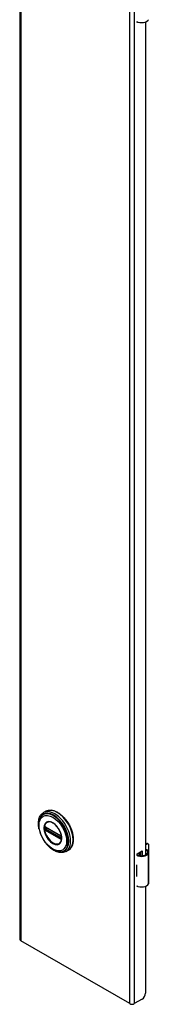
# Model space of a CAD drawing. Header units: inches. Extents: x 0 to 400, y -11 to 260.
# Tile 5 of 13: x 346.12 to 349.52, y 98 to 123.93. Entities that reach past the tile are written whole.
import ezdxf

# ---------------------------------------------------------------- set-up
doc = ezdxf.new("R2010")
doc.units = ezdxf.units.IN
doc.header["$LTSCALE"] = 24.014056
doc.header["$MEASUREMENT"] = 0
doc.layers.add('Visible Edges(ANSI)', color=7, linetype='Continuous', lineweight=25)
doc.layers.add('Visible Tangent Edges(ANSI)', color=7, linetype='Continuous', lineweight=25)

msp = doc.modelspace()

# ---------------------------------------------------------------- linework, layer by layer
at = {"layer": 'Visible Edges(ANSI)'}
for p, q in [((346.121, 197.687), (346.121, 99.707)), ((349.203, 123.858), (349.203, 123.872)), ((349.218, 123.867), (349.203, 123.858)), ((349.422, 123.869), (349.422, 101.933)), ((346.808, 103.084), (346.744, 103.048)), ((346.794, 102.671), (346.789, 102.674)), ((346.794, 102.671), (347.202, 102.435)), ((347.209, 102.428), (346.801, 102.663)), ((347.207, 102.432), (347.202, 102.435)), ((347.218, 102.42), (347.219, 102.417)), ((347.218, 102.375), (347.218, 102.412)), ((347.219, 102.417), (347.22, 102.415)), ((347.221, 102.402), (347.221, 102.365)), ((347.221, 102.365), (347.221, 102.359)), ((349.422, 102.219), (349.438, 102.228)), ((349.459, 102.216), (349.422, 102.195)), ((349.477, 102.232), (349.498, 102.22)), ((349.514, 102.063), (349.514, 102.184)), ((347.399, 102.062), (347.335, 102.025)), ((349.203, 101.965), (349.338, 102.043)), ((349.203, 101.934), (349.203, 101.965)), ((349.267, 101.916), (349.267, 102.002)), ((349.267, 101.932), (349.287, 101.944)), ((349.287, 101.92), (349.278, 101.915)), ((349.287, 102.014), (349.287, 101.914)), ((349.299, 101.912), (349.299, 102.021)), ((349.338, 102.043), (349.338, 101.913)), ((349.512, 101.198), (349.512, 102.001)), ((349.188, 101.674), (349.188, 101.642)), ((349.188, 101.4), (349.188, 101.368)), ((349.514, 101.509), (349.514, 101.629)), ((349.203, 101.098), (349.203, 101.112)), ((349.218, 101.107), (349.203, 101.098)), ((349.422, 101.109), (349.422, 98.29)), ((349.008, 98.019), (346.146, 99.672)), ((349.334, 98.137), (349.13, 98.019))]:
    msp.add_line(p, q, dxfattribs=at)
at = {"layer": 'Visible Edges(ANSI)', "flags": 128}
for points in [[(346.626, 102.619), (346.62, 102.653), (346.615, 102.688), (346.612, 102.721), (346.61, 102.754), (346.611, 102.786), (346.613, 102.817), (346.618, 102.847), (346.624, 102.876), (346.632, 102.904), (346.642, 102.93), (346.654, 102.954), (346.668, 102.977), (346.685, 102.998), (346.703, 103.017), (346.723, 103.033), (346.744, 103.048)], [(346.808, 103.084), (346.824, 103.093), (346.84, 103.1), (346.858, 103.105), (346.875, 103.109), (346.894, 103.112), (346.912, 103.114), (346.931, 103.114), (346.951, 103.112), (346.971, 103.11), (346.991, 103.106), (347.011, 103.101), (347.031, 103.094), (347.052, 103.087), (347.072, 103.078), (347.093, 103.067), (347.113, 103.056), (347.134, 103.044), (347.154, 103.03), (347.174, 103.016), (347.194, 103), (347.214, 102.983), (347.234, 102.966), (347.253, 102.947), (347.272, 102.928), (347.291, 102.908), (347.309, 102.887), (347.326, 102.865), (347.343, 102.843), (347.36, 102.82), (347.376, 102.796), (347.391, 102.772), (347.406, 102.748), (347.42, 102.723), (347.433, 102.697), (347.445, 102.672), (347.457, 102.646), (347.468, 102.62), (347.478, 102.594), (347.487, 102.568), (347.495, 102.542), (347.502, 102.516), (347.509, 102.49), (347.514, 102.464), (347.519, 102.438), (347.522, 102.413), (347.525, 102.388), (347.526, 102.364), (347.527, 102.34), (347.526, 102.317), (347.525, 102.294), (347.522, 102.271), (347.519, 102.25), (347.514, 102.229), (347.508, 102.209), (347.502, 102.19), (347.494, 102.171), (347.486, 102.154), (347.476, 102.137), (347.465, 102.122), (347.454, 102.107), (347.441, 102.094), (347.428, 102.082), (347.414, 102.071), (347.399, 102.062)], [(346.654, 102.908), (346.647, 102.895), (346.641, 102.881), (346.636, 102.867), (346.631, 102.852), (346.624, 102.822), (346.619, 102.79), (346.616, 102.757), (346.615, 102.723), (346.617, 102.687), (346.621, 102.651), (346.627, 102.614), (346.636, 102.577), (346.646, 102.54), (346.659, 102.502), (346.673, 102.465), (346.689, 102.428), (346.707, 102.391), (346.727, 102.356), (346.748, 102.321), (346.771, 102.287), (346.794, 102.254), (346.82, 102.223), (346.846, 102.194), (346.873, 102.166), (346.901, 102.14), (346.93, 102.116), (346.959, 102.095), (346.989, 102.076), (347.019, 102.059), (347.049, 102.045), (347.079, 102.033), (347.109, 102.025), (347.124, 102.021), (347.139, 102.019), (347.154, 102.017), (347.169, 102.016)], [(347.192, 102.261), (347.2, 102.275), (347.207, 102.29), (347.213, 102.307), (347.218, 102.325), (347.221, 102.345), (347.222, 102.365), (347.222, 102.387), (347.22, 102.41), (347.217, 102.433), (347.213, 102.457), (347.206, 102.482), (347.199, 102.506), (347.19, 102.531), (347.179, 102.555), (347.167, 102.579), (347.155, 102.603), (347.141, 102.626), (347.125, 102.648), (347.11, 102.669), (347.093, 102.689), (347.075, 102.708), (347.058, 102.726), (347.039, 102.742), (347.021, 102.756), (347.002, 102.769), (346.983, 102.78), (346.964, 102.789), (346.946, 102.796), (346.928, 102.801), (346.91, 102.805), (346.893, 102.806), (346.877, 102.805)], [(346.789, 102.674), (346.787, 102.675), (346.786, 102.675)], [(346.801, 102.663), (346.8, 102.664), (346.8, 102.664)], [(347.207, 102.432), (347.211, 102.43), (347.214, 102.426)], [(347.218, 102.412), (347.218, 102.416), (347.215, 102.421), (347.212, 102.425), (347.209, 102.428)], [(347.214, 102.426), (347.216, 102.423), (347.218, 102.42)], [(347.218, 102.373), (347.218, 102.374), (347.218, 102.375)], [(347.221, 102.359), (347.221, 102.356), (347.221, 102.355)], [(347.335, 102.025), (347.312, 102.013), (347.287, 102.004), (347.262, 101.998), (347.236, 101.994), (347.209, 101.994), (347.182, 101.995), (347.154, 102), (347.126, 102.006), (347.098, 102.015), (347.07, 102.027), (347.042, 102.04), (347.014, 102.056), (346.986, 102.073), (346.958, 102.093), (346.931, 102.114), (346.905, 102.137)], [(349.47, 102.063), (349.468, 102.064), (349.466, 102.065), (349.464, 102.066), (349.462, 102.067), (349.46, 102.068), (349.458, 102.069), (349.456, 102.069), (349.454, 102.07), (349.452, 102.07), (349.45, 102.07), (349.448, 102.071), (349.446, 102.071), (349.444, 102.071), (349.442, 102.071), (349.439, 102.07), (349.437, 102.07), (349.435, 102.07), (349.433, 102.069), (349.431, 102.068), (349.43, 102.068), (349.428, 102.067), (349.426, 102.066), (349.424, 102.065), (349.422, 102.064)], [(349.422, 102.052), (349.424, 102.053), (349.426, 102.053), (349.427, 102.054), (349.429, 102.054), (349.43, 102.054), (349.432, 102.054), (349.433, 102.054), (349.435, 102.054), (349.436, 102.054), (349.438, 102.054), (349.439, 102.053), (349.441, 102.053), (349.442, 102.053), (349.444, 102.052), (349.445, 102.052), (349.447, 102.051), (349.448, 102.051), (349.45, 102.05), (349.451, 102.049), (349.453, 102.048), (349.454, 102.048), (349.455, 102.047), (349.457, 102.046), (349.458, 102.045)]]:
    msp.add_lwpolyline(points, dxfattribs=at)
at = {"layer": 'Visible Edges(ANSI)'}
for centre, major_axis, start_param, end_param in [((349.317, 123.965), (0.197, 0), 3.983372, 5.96475), ((349.438, 102.164), (0.0394, 0.0682), 0, 0.785398), ((349.459, 102.152), (0.0394, 0.0682), 5.497787, 7.068583), ((349.317, 102.009), (0.197, 0), 3.983372, 5.96475), ((349.317, 102.009), (0.167, 0), 3.964134, 5.96475), ((349.354, 102.001), (0.128, 0), 5.96475, 6.909947), ((349.354, 102.001), (0.157, 0), 5.96475, 7.032103), ((349.459, 102.031), (-0.0394, -0.0682), 1.811012, 2.356194), ((349.317, 101.759), (0.197, 0), 3.983372, 3.995195), ((349.248, 101.682), (-0.0917, 0), 0.828235, 0.853602), ((349.459, 101.597), (-0.0394, -0.0682), 2.356194, 2.65865), ((349.248, 101.44), (0.0917, 0), 3.969828, 3.995195), ((349.459, 101.477), (-0.0394, -0.0682), 2.053739, 2.356194), ((349.317, 101.454), (-0.197, 0), 0.841779, 0.853602), ((349.317, 101.205), (0.197, 0), 3.983372, 5.96475), ((349.354, 101.198), (0.157, 0), 5.96475, 6.283185), ((346.207, 99.707), (-0.086, 0), 0, 0.785398), ((349.334, 98.239), (-0.063, -0.108), 0.785398, 2.356194), ((349.069, 98.054), (-0.086, 0), 0.785398, 2.356194)]:
    msp.add_ellipse(centre, major_axis=major_axis, ratio=0.57735, start_param=start_param, end_param=end_param, dxfattribs=at)
at = {"layer": 'Visible Tangent Edges(ANSI)'}
for p, q in [((346.146, 197.652), (346.146, 99.672)), ((349.008, 98.019), (349.008, 195.999)), ((349.13, 195.999), (349.13, 98.019)), ((346.777, 102.66), (346.777, 102.666)), ((346.777, 102.617), (346.777, 102.623)), ((346.786, 102.622), (346.786, 102.659)), ((346.796, 102.592), (346.791, 102.595)), ((347.2, 102.44), (346.792, 102.675)), ((346.792, 102.583), (347.2, 102.347)), ((347.204, 102.356), (346.796, 102.592)), ((346.799, 102.667), (347.207, 102.431)), ((346.799, 102.66), (346.804, 102.662)), ((346.799, 102.622), (346.799, 102.66)), ((346.835, 102.643), (346.799, 102.622)), ((347.207, 102.364), (346.799, 102.599)), ((346.806, 102.61), (346.849, 102.635)), ((347.214, 102.375), (346.806, 102.61)), ((347.209, 102.353), (347.204, 102.356)), ((347.218, 102.377), (347.214, 102.375)), ((347.22, 102.409), (347.22, 102.371)), ((347.221, 102.346), (347.221, 102.347)), ((349.438, 102.228), (349.459, 102.216)), ((349.458, 102.045), (349.47, 102.063)), ((349.504, 101.169), (349.504, 101.973)), ((349.188, 101.642), (349.188, 101.4))]:
    msp.add_line(p, q, dxfattribs=at)
at = {"layer": 'Visible Tangent Edges(ANSI)', "flags": 128}
for points in [[(346.753, 102.643), (346.761, 102.568), (346.785, 102.489), (346.822, 102.411), (346.871, 102.339), (346.928, 102.279), (346.989, 102.235), (347.05, 102.209), (347.107, 102.203), (347.156, 102.218), (347.194, 102.253), (347.217, 102.305), (347.225, 102.371), (347.217, 102.446), (347.194, 102.526), (347.156, 102.604), (347.107, 102.675), (347.05, 102.735), (346.989, 102.78), (346.928, 102.806), (346.871, 102.811), (346.822, 102.796), (346.785, 102.761), (346.761, 102.709), (346.753, 102.643)], [(346.764, 102.642), (346.765, 102.654), (346.765, 102.665), (346.766, 102.675), (346.768, 102.686), (346.77, 102.696), (346.772, 102.706), (346.775, 102.715), (346.778, 102.724), (346.782, 102.733), (346.785, 102.741), (346.79, 102.749), (346.795, 102.756), (346.8, 102.763), (346.805, 102.769), (346.811, 102.775), (346.817, 102.781), (346.824, 102.786), (346.83, 102.79), (346.838, 102.794), (346.845, 102.797), (346.853, 102.8), (346.861, 102.802), (346.869, 102.804), (346.877, 102.805)], [(346.778, 102.681), (346.777, 102.681), (346.777, 102.681), (346.777, 102.681), (346.777, 102.681), (346.776, 102.681), (346.776, 102.681), (346.776, 102.68), (346.776, 102.68), (346.775, 102.68), (346.775, 102.68), (346.775, 102.68), (346.775, 102.68), (346.775, 102.68), (346.774, 102.68), (346.774, 102.68), (346.774, 102.68), (346.774, 102.68), (346.774, 102.679), (346.773, 102.679), (346.773, 102.679), (346.773, 102.679), (346.773, 102.679), (346.773, 102.679), (346.772, 102.679)], [(346.787, 102.678), (346.787, 102.679), (346.786, 102.679), (346.786, 102.679), (346.785, 102.679), (346.785, 102.679), (346.785, 102.68), (346.784, 102.68), (346.784, 102.68), (346.783, 102.68), (346.783, 102.68), (346.783, 102.68), (346.782, 102.68), (346.782, 102.68), (346.781, 102.681), (346.781, 102.681), (346.781, 102.681), (346.78, 102.681), (346.78, 102.681), (346.779, 102.681), (346.779, 102.681), (346.779, 102.681), (346.778, 102.681), (346.778, 102.681), (346.778, 102.681)], [(347.191, 102.261), (347.178, 102.245), (347.162, 102.232), (347.144, 102.223), (347.124, 102.217), (347.103, 102.214), (347.08, 102.215), (347.057, 102.219), (347.032, 102.227), (347.007, 102.238), (346.983, 102.252), (346.958, 102.269), (346.933, 102.289), (346.91, 102.312), (346.887, 102.337), (346.866, 102.364), (346.846, 102.393), (346.828, 102.423), (346.811, 102.454), (346.797, 102.486), (346.786, 102.518), (346.777, 102.55), (346.77, 102.582), (346.766, 102.613), (346.764, 102.642)], [(346.77, 102.66), (346.77, 102.659), (346.769, 102.657), (346.769, 102.656), (346.769, 102.654), (346.769, 102.653), (346.769, 102.651), (346.769, 102.65), (346.769, 102.648), (346.769, 102.647), (346.769, 102.645), (346.769, 102.644), (346.769, 102.642), (346.769, 102.641), (346.769, 102.639), (346.769, 102.637), (346.769, 102.636), (346.769, 102.634), (346.769, 102.633), (346.769, 102.631), (346.769, 102.63), (346.769, 102.628), (346.769, 102.627), (346.77, 102.625), (346.77, 102.623)], [(346.772, 102.676), (346.771, 102.676), (346.771, 102.675), (346.771, 102.675), (346.771, 102.675), (346.771, 102.674), (346.771, 102.674), (346.771, 102.673), (346.771, 102.673), (346.771, 102.673), (346.771, 102.672), (346.77, 102.672), (346.77, 102.671), (346.77, 102.671), (346.77, 102.671), (346.77, 102.67), (346.77, 102.67), (346.77, 102.669), (346.77, 102.669), (346.77, 102.668), (346.77, 102.668), (346.77, 102.667), (346.77, 102.667), (346.77, 102.667), (346.77, 102.666)], [(346.77, 102.666), (346.77, 102.666), (346.77, 102.666), (346.77, 102.665), (346.77, 102.665), (346.77, 102.665), (346.77, 102.665), (346.77, 102.664), (346.77, 102.664), (346.77, 102.664), (346.77, 102.664), (346.77, 102.663), (346.77, 102.663), (346.77, 102.663), (346.77, 102.663), (346.77, 102.663), (346.77, 102.662), (346.77, 102.662), (346.77, 102.662), (346.77, 102.662), (346.77, 102.661), (346.77, 102.661), (346.77, 102.661), (346.77, 102.661), (346.77, 102.66)], [(346.77, 102.623), (346.77, 102.623), (346.77, 102.623), (346.77, 102.623), (346.77, 102.622), (346.77, 102.622), (346.77, 102.622), (346.77, 102.622), (346.77, 102.621), (346.77, 102.621), (346.77, 102.621), (346.77, 102.621), (346.77, 102.62), (346.77, 102.62), (346.77, 102.62), (346.77, 102.62), (346.77, 102.619), (346.77, 102.619), (346.77, 102.619), (346.77, 102.619), (346.77, 102.618), (346.77, 102.618), (346.77, 102.618), (346.77, 102.618), (346.77, 102.617)], [(346.77, 102.617), (346.77, 102.617), (346.77, 102.616), (346.77, 102.616), (346.77, 102.615), (346.77, 102.615), (346.77, 102.614), (346.77, 102.614), (346.77, 102.613), (346.77, 102.613), (346.77, 102.612), (346.77, 102.612), (346.77, 102.611), (346.77, 102.611), (346.771, 102.61), (346.771, 102.61), (346.771, 102.609), (346.771, 102.609), (346.771, 102.608), (346.771, 102.608), (346.771, 102.607), (346.771, 102.607), (346.771, 102.607), (346.771, 102.606), (346.772, 102.606)], [(346.772, 102.679), (346.772, 102.679), (346.772, 102.678), (346.772, 102.678), (346.772, 102.678), (346.772, 102.678), (346.772, 102.678), (346.772, 102.678), (346.772, 102.678), (346.772, 102.678), (346.772, 102.678), (346.772, 102.678), (346.772, 102.677), (346.772, 102.677), (346.772, 102.677), (346.772, 102.677), (346.772, 102.677), (346.772, 102.677), (346.772, 102.677), (346.772, 102.677), (346.772, 102.677), (346.772, 102.676), (346.772, 102.676), (346.772, 102.676), (346.772, 102.676)], [(346.772, 102.606), (346.772, 102.605), (346.772, 102.605), (346.772, 102.605), (346.772, 102.605), (346.772, 102.605), (346.772, 102.605), (346.772, 102.605), (346.772, 102.604), (346.772, 102.604), (346.772, 102.604), (346.772, 102.604), (346.772, 102.604), (346.772, 102.604), (346.772, 102.604), (346.772, 102.603), (346.772, 102.603), (346.772, 102.603), (346.772, 102.603), (346.772, 102.603), (346.772, 102.603), (346.772, 102.602), (346.772, 102.602), (346.772, 102.602), (346.772, 102.602)], [(346.772, 102.602), (346.773, 102.602), (346.773, 102.601), (346.773, 102.601), (346.773, 102.601), (346.773, 102.6), (346.774, 102.6), (346.774, 102.6), (346.774, 102.599), (346.774, 102.599), (346.774, 102.599), (346.775, 102.598), (346.775, 102.598), (346.775, 102.598), (346.775, 102.597), (346.775, 102.597), (346.776, 102.597), (346.776, 102.596), (346.776, 102.596), (346.776, 102.596), (346.777, 102.595), (346.777, 102.595), (346.777, 102.595), (346.777, 102.594), (346.778, 102.594)], [(346.777, 102.666), (346.777, 102.666), (346.777, 102.666), (346.777, 102.667), (346.777, 102.667), (346.777, 102.667), (346.777, 102.668), (346.777, 102.668), (346.777, 102.668), (346.778, 102.669), (346.778, 102.669), (346.778, 102.669), (346.778, 102.669), (346.778, 102.67), (346.778, 102.67), (346.778, 102.67), (346.778, 102.67), (346.778, 102.671), (346.778, 102.671), (346.779, 102.671), (346.779, 102.671), (346.779, 102.672), (346.779, 102.672), (346.779, 102.672), (346.779, 102.672)], [(346.777, 102.623), (346.777, 102.624), (346.777, 102.626), (346.777, 102.627), (346.777, 102.629), (346.778, 102.631), (346.778, 102.632), (346.778, 102.634), (346.778, 102.635), (346.778, 102.637), (346.778, 102.638), (346.778, 102.64), (346.778, 102.641), (346.778, 102.643), (346.778, 102.645), (346.778, 102.646), (346.778, 102.648), (346.778, 102.649), (346.778, 102.651), (346.778, 102.652), (346.777, 102.654), (346.777, 102.655), (346.777, 102.657), (346.777, 102.658), (346.777, 102.66)], [(346.779, 102.608), (346.779, 102.609), (346.779, 102.609), (346.779, 102.609), (346.779, 102.61), (346.779, 102.61), (346.778, 102.611), (346.778, 102.611), (346.778, 102.611), (346.778, 102.612), (346.778, 102.612), (346.778, 102.612), (346.778, 102.613), (346.778, 102.613), (346.778, 102.613), (346.778, 102.614), (346.778, 102.614), (346.777, 102.614), (346.777, 102.615), (346.777, 102.615), (346.777, 102.615), (346.777, 102.616), (346.777, 102.616), (346.777, 102.617), (346.777, 102.617)], [(346.778, 102.594), (346.778, 102.594), (346.778, 102.593), (346.779, 102.593), (346.779, 102.592), (346.779, 102.592), (346.78, 102.591), (346.78, 102.591), (346.781, 102.591), (346.781, 102.59), (346.781, 102.59), (346.782, 102.59), (346.782, 102.589), (346.783, 102.589), (346.783, 102.589), (346.783, 102.588), (346.784, 102.588), (346.784, 102.588), (346.785, 102.587), (346.785, 102.587), (346.785, 102.587), (346.786, 102.586), (346.786, 102.586), (346.787, 102.586), (346.787, 102.586)], [(346.779, 102.672), (346.779, 102.672), (346.779, 102.672), (346.779, 102.672), (346.78, 102.673), (346.78, 102.673), (346.78, 102.673), (346.78, 102.673), (346.78, 102.673), (346.78, 102.673), (346.78, 102.673), (346.78, 102.673), (346.78, 102.673), (346.78, 102.673), (346.78, 102.673), (346.78, 102.673), (346.78, 102.673), (346.78, 102.673), (346.78, 102.673), (346.78, 102.673), (346.78, 102.673), (346.78, 102.673), (346.78, 102.673), (346.781, 102.674), (346.781, 102.674)], [(346.781, 102.606), (346.781, 102.606), (346.78, 102.606), (346.78, 102.606), (346.78, 102.606), (346.78, 102.606), (346.78, 102.606), (346.78, 102.607), (346.78, 102.607), (346.78, 102.607), (346.78, 102.607), (346.78, 102.607), (346.78, 102.607), (346.78, 102.607), (346.78, 102.607), (346.78, 102.607), (346.78, 102.608), (346.78, 102.608), (346.78, 102.608), (346.78, 102.608), (346.78, 102.608), (346.779, 102.608), (346.779, 102.608), (346.779, 102.608), (346.779, 102.608)], [(346.781, 102.674), (346.781, 102.674), (346.781, 102.674), (346.781, 102.674), (346.781, 102.674), (346.781, 102.674), (346.781, 102.674), (346.782, 102.674), (346.782, 102.674), (346.782, 102.674), (346.782, 102.674), (346.782, 102.674), (346.782, 102.675), (346.782, 102.675), (346.783, 102.675), (346.783, 102.675), (346.783, 102.675), (346.783, 102.675), (346.783, 102.675), (346.783, 102.675), (346.783, 102.675), (346.784, 102.675), (346.784, 102.675), (346.784, 102.675), (346.784, 102.675)], [(346.784, 102.6), (346.784, 102.6), (346.784, 102.601), (346.784, 102.601), (346.783, 102.601), (346.783, 102.601), (346.783, 102.602), (346.783, 102.602), (346.783, 102.602), (346.783, 102.602), (346.783, 102.602), (346.782, 102.603), (346.782, 102.603), (346.782, 102.603), (346.782, 102.603), (346.782, 102.604), (346.782, 102.604), (346.782, 102.604), (346.781, 102.604), (346.781, 102.605), (346.781, 102.605), (346.781, 102.605), (346.781, 102.605), (346.781, 102.606), (346.781, 102.606)], [(346.784, 102.675), (346.784, 102.675), (346.784, 102.675), (346.784, 102.675), (346.784, 102.675), (346.785, 102.675), (346.785, 102.675), (346.785, 102.675), (346.785, 102.675), (346.785, 102.675), (346.785, 102.675), (346.785, 102.675), (346.785, 102.675), (346.785, 102.675), (346.785, 102.675), (346.785, 102.675), (346.785, 102.675), (346.785, 102.675), (346.786, 102.675), (346.786, 102.675), (346.786, 102.675), (346.786, 102.675), (346.786, 102.675), (346.786, 102.675), (346.786, 102.675)], [(346.791, 102.595), (346.79, 102.595), (346.79, 102.595), (346.79, 102.595), (346.789, 102.595), (346.789, 102.595), (346.789, 102.596), (346.789, 102.596), (346.788, 102.596), (346.788, 102.596), (346.788, 102.597), (346.787, 102.597), (346.787, 102.597), (346.787, 102.597), (346.787, 102.597), (346.786, 102.598), (346.786, 102.598), (346.786, 102.598), (346.786, 102.599), (346.785, 102.599), (346.785, 102.599), (346.785, 102.599), (346.785, 102.6), (346.784, 102.6), (346.784, 102.6)], [(346.786, 102.659), (346.786, 102.659), (346.786, 102.66), (346.786, 102.66), (346.786, 102.66), (346.786, 102.66), (346.786, 102.661), (346.786, 102.661), (346.786, 102.661), (346.786, 102.661), (346.786, 102.662), (346.786, 102.662), (346.786, 102.662), (346.786, 102.662), (346.786, 102.663), (346.786, 102.663), (346.786, 102.663), (346.787, 102.663), (346.787, 102.663), (346.787, 102.664), (346.787, 102.664), (346.787, 102.664), (346.787, 102.664), (346.787, 102.665), (346.787, 102.665)], [(346.787, 102.616), (346.787, 102.616), (346.787, 102.616), (346.787, 102.616), (346.787, 102.617), (346.787, 102.617), (346.787, 102.617), (346.787, 102.617), (346.786, 102.618), (346.786, 102.618), (346.786, 102.618), (346.786, 102.618), (346.786, 102.619), (346.786, 102.619), (346.786, 102.619), (346.786, 102.62), (346.786, 102.62), (346.786, 102.62), (346.786, 102.62), (346.786, 102.621), (346.786, 102.621), (346.786, 102.621), (346.786, 102.621), (346.786, 102.622), (346.786, 102.622)], [(346.792, 102.675), (346.792, 102.676), (346.792, 102.676), (346.792, 102.676), (346.791, 102.676), (346.791, 102.676), (346.791, 102.676), (346.791, 102.676), (346.79, 102.676), (346.79, 102.677), (346.79, 102.677), (346.79, 102.677), (346.79, 102.677), (346.789, 102.677), (346.789, 102.677), (346.789, 102.677), (346.789, 102.677), (346.788, 102.677), (346.788, 102.678), (346.788, 102.678), (346.788, 102.678), (346.788, 102.678), (346.787, 102.678), (346.787, 102.678), (346.787, 102.678)], [(346.787, 102.665), (346.787, 102.665), (346.787, 102.665), (346.787, 102.665), (346.787, 102.665), (346.787, 102.665), (346.787, 102.666), (346.787, 102.666), (346.787, 102.666), (346.787, 102.666), (346.787, 102.666), (346.787, 102.666), (346.787, 102.666), (346.787, 102.667), (346.787, 102.667), (346.787, 102.667), (346.787, 102.667), (346.788, 102.667), (346.788, 102.667), (346.788, 102.667), (346.788, 102.667), (346.788, 102.667), (346.788, 102.668), (346.788, 102.668), (346.788, 102.668)], [(346.788, 102.611), (346.788, 102.611), (346.788, 102.611), (346.788, 102.612), (346.788, 102.612), (346.788, 102.612), (346.788, 102.612), (346.788, 102.612), (346.787, 102.612), (346.787, 102.613), (346.787, 102.613), (346.787, 102.613), (346.787, 102.613), (346.787, 102.613), (346.787, 102.614), (346.787, 102.614), (346.787, 102.614), (346.787, 102.614), (346.787, 102.614), (346.787, 102.615), (346.787, 102.615), (346.787, 102.615), (346.787, 102.615), (346.787, 102.615), (346.787, 102.616)], [(346.787, 102.586), (346.787, 102.585), (346.787, 102.585), (346.788, 102.585), (346.788, 102.585), (346.788, 102.585), (346.788, 102.585), (346.788, 102.585), (346.789, 102.585), (346.789, 102.584), (346.789, 102.584), (346.789, 102.584), (346.79, 102.584), (346.79, 102.584), (346.79, 102.584), (346.79, 102.584), (346.79, 102.584), (346.791, 102.583), (346.791, 102.583), (346.791, 102.583), (346.791, 102.583), (346.792, 102.583), (346.792, 102.583), (346.792, 102.583), (346.792, 102.583)], [(346.791, 102.669), (346.791, 102.669), (346.791, 102.669), (346.791, 102.669), (346.791, 102.669), (346.791, 102.669), (346.791, 102.669), (346.792, 102.669), (346.792, 102.669), (346.792, 102.669), (346.792, 102.669), (346.792, 102.669), (346.792, 102.669), (346.792, 102.669), (346.793, 102.669), (346.793, 102.669), (346.793, 102.669), (346.793, 102.669), (346.793, 102.669), (346.793, 102.669), (346.793, 102.669), (346.794, 102.669), (346.794, 102.669), (346.794, 102.669), (346.794, 102.669)], [(346.794, 102.603), (346.794, 102.603), (346.794, 102.603), (346.794, 102.603), (346.793, 102.604), (346.793, 102.604), (346.793, 102.604), (346.793, 102.604), (346.793, 102.604), (346.793, 102.604), (346.793, 102.604), (346.792, 102.605), (346.792, 102.605), (346.792, 102.605), (346.792, 102.605), (346.792, 102.605), (346.792, 102.605), (346.792, 102.605), (346.791, 102.606), (346.791, 102.606), (346.791, 102.606), (346.791, 102.606), (346.791, 102.606), (346.791, 102.606), (346.791, 102.607)], [(346.794, 102.669), (346.794, 102.669), (346.794, 102.669), (346.795, 102.669), (346.795, 102.669), (346.795, 102.669), (346.795, 102.668), (346.795, 102.668), (346.796, 102.668), (346.796, 102.668), (346.796, 102.668), (346.796, 102.668), (346.796, 102.668), (346.797, 102.668), (346.797, 102.668), (346.797, 102.668), (346.797, 102.668), (346.798, 102.667), (346.798, 102.667), (346.798, 102.667), (346.798, 102.667), (346.799, 102.667), (346.799, 102.667), (346.799, 102.667), (346.799, 102.667)], [(346.799, 102.599), (346.799, 102.6), (346.799, 102.6), (346.799, 102.6), (346.798, 102.6), (346.798, 102.6), (346.798, 102.6), (346.798, 102.6), (346.797, 102.601), (346.797, 102.601), (346.797, 102.601), (346.797, 102.601), (346.796, 102.601), (346.796, 102.601), (346.796, 102.602), (346.796, 102.602), (346.796, 102.602), (346.795, 102.602), (346.795, 102.602), (346.795, 102.602), (346.795, 102.602), (346.795, 102.603), (346.794, 102.603), (346.794, 102.603), (346.794, 102.603)], [(347.205, 102.437), (347.205, 102.437), (347.205, 102.437), (347.205, 102.437), (347.205, 102.437), (347.204, 102.437), (347.204, 102.438), (347.204, 102.438), (347.204, 102.438), (347.203, 102.438), (347.203, 102.438), (347.203, 102.438), (347.203, 102.438), (347.203, 102.438), (347.202, 102.439), (347.202, 102.439), (347.202, 102.439), (347.202, 102.439), (347.202, 102.439), (347.201, 102.439), (347.201, 102.439), (347.201, 102.439), (347.201, 102.44), (347.2, 102.44), (347.2, 102.44)], [(347.215, 102.428), (347.214, 102.429), (347.214, 102.429), (347.214, 102.43), (347.213, 102.43), (347.213, 102.43), (347.213, 102.431), (347.212, 102.431), (347.212, 102.432), (347.211, 102.432), (347.211, 102.432), (347.211, 102.433), (347.21, 102.433), (347.21, 102.434), (347.209, 102.434), (347.209, 102.434), (347.209, 102.434), (347.208, 102.435), (347.208, 102.435), (347.207, 102.435), (347.207, 102.436), (347.207, 102.436), (347.206, 102.436), (347.206, 102.437), (347.205, 102.437)], [(347.207, 102.431), (347.207, 102.431), (347.208, 102.431), (347.208, 102.431), (347.208, 102.43), (347.208, 102.43), (347.209, 102.43), (347.209, 102.43), (347.209, 102.43), (347.209, 102.43), (347.209, 102.43), (347.21, 102.429), (347.21, 102.429), (347.21, 102.429), (347.21, 102.429), (347.211, 102.429), (347.211, 102.429), (347.211, 102.428), (347.211, 102.428), (347.211, 102.428), (347.212, 102.428), (347.212, 102.428), (347.212, 102.428), (347.212, 102.428), (347.212, 102.427)], [(347.212, 102.427), (347.213, 102.427), (347.213, 102.427), (347.213, 102.427), (347.213, 102.427), (347.213, 102.427), (347.213, 102.427), (347.213, 102.426), (347.214, 102.426), (347.214, 102.426), (347.214, 102.426), (347.214, 102.426), (347.214, 102.426), (347.214, 102.426), (347.214, 102.425), (347.214, 102.425), (347.215, 102.425), (347.215, 102.425), (347.215, 102.425), (347.215, 102.425), (347.215, 102.425), (347.215, 102.424), (347.215, 102.424), (347.216, 102.424), (347.216, 102.424)], [(347.219, 102.422), (347.219, 102.422), (347.219, 102.423), (347.219, 102.423), (347.218, 102.423), (347.218, 102.423), (347.218, 102.424), (347.218, 102.424), (347.218, 102.424), (347.218, 102.425), (347.217, 102.425), (347.217, 102.425), (347.217, 102.425), (347.217, 102.426), (347.217, 102.426), (347.216, 102.426), (347.216, 102.426), (347.216, 102.427), (347.216, 102.427), (347.216, 102.427), (347.216, 102.427), (347.215, 102.428), (347.215, 102.428), (347.215, 102.428), (347.215, 102.428)], [(347.2, 102.347), (347.2, 102.347), (347.201, 102.347), (347.201, 102.347), (347.201, 102.346), (347.201, 102.346), (347.202, 102.346), (347.202, 102.346), (347.202, 102.346), (347.202, 102.346), (347.202, 102.346), (347.203, 102.346), (347.203, 102.345), (347.203, 102.345), (347.203, 102.345), (347.203, 102.345), (347.204, 102.345), (347.204, 102.345), (347.204, 102.345), (347.204, 102.345), (347.205, 102.345), (347.205, 102.344), (347.205, 102.344), (347.205, 102.344), (347.205, 102.344)], [(347.205, 102.344), (347.206, 102.344), (347.206, 102.344), (347.207, 102.343), (347.207, 102.343), (347.207, 102.343), (347.208, 102.343), (347.208, 102.343), (347.209, 102.343), (347.209, 102.342), (347.209, 102.342), (347.21, 102.342), (347.21, 102.342), (347.211, 102.342), (347.211, 102.342), (347.211, 102.342), (347.212, 102.342), (347.212, 102.342), (347.213, 102.342), (347.213, 102.342), (347.213, 102.342), (347.214, 102.342), (347.214, 102.342), (347.214, 102.342), (347.215, 102.342)], [(347.212, 102.361), (347.212, 102.362), (347.212, 102.362), (347.212, 102.362), (347.212, 102.362), (347.211, 102.362), (347.211, 102.362), (347.211, 102.362), (347.211, 102.362), (347.211, 102.362), (347.21, 102.362), (347.21, 102.362), (347.21, 102.363), (347.21, 102.363), (347.209, 102.363), (347.209, 102.363), (347.209, 102.363), (347.209, 102.363), (347.209, 102.363), (347.208, 102.363), (347.208, 102.363), (347.208, 102.364), (347.208, 102.364), (347.207, 102.364), (347.207, 102.364)], [(347.215, 102.351), (347.215, 102.351), (347.215, 102.351), (347.214, 102.351), (347.214, 102.351), (347.214, 102.351), (347.214, 102.351), (347.213, 102.351), (347.213, 102.351), (347.213, 102.351), (347.213, 102.352), (347.212, 102.352), (347.212, 102.352), (347.212, 102.352), (347.212, 102.352), (347.211, 102.352), (347.211, 102.352), (347.211, 102.352), (347.21, 102.352), (347.21, 102.352), (347.21, 102.352), (347.21, 102.353), (347.209, 102.353), (347.209, 102.353), (347.209, 102.353)], [(347.216, 102.361), (347.216, 102.361), (347.215, 102.361), (347.215, 102.361), (347.215, 102.361), (347.215, 102.361), (347.215, 102.361), (347.215, 102.361), (347.215, 102.361), (347.214, 102.361), (347.214, 102.361), (347.214, 102.361), (347.214, 102.361), (347.214, 102.361), (347.214, 102.361), (347.214, 102.361), (347.214, 102.361), (347.213, 102.361), (347.213, 102.361), (347.213, 102.361), (347.213, 102.361), (347.213, 102.361), (347.213, 102.361), (347.213, 102.361), (347.212, 102.361)], [(347.219, 102.353), (347.219, 102.353), (347.219, 102.353), (347.218, 102.353), (347.218, 102.352), (347.218, 102.352), (347.218, 102.352), (347.218, 102.352), (347.218, 102.352), (347.218, 102.352), (347.217, 102.352), (347.217, 102.352), (347.217, 102.352), (347.217, 102.352), (347.217, 102.352), (347.217, 102.352), (347.217, 102.352), (347.216, 102.352), (347.216, 102.352), (347.216, 102.352), (347.216, 102.351), (347.216, 102.351), (347.216, 102.351), (347.215, 102.351), (347.215, 102.351)], [(347.215, 102.342), (347.215, 102.342), (347.215, 102.342), (347.215, 102.342), (347.216, 102.342), (347.216, 102.342), (347.216, 102.342), (347.216, 102.342), (347.217, 102.342), (347.217, 102.342), (347.217, 102.342), (347.217, 102.342), (347.218, 102.342), (347.218, 102.342), (347.218, 102.342), (347.218, 102.343), (347.218, 102.343), (347.219, 102.343), (347.219, 102.343), (347.219, 102.343), (347.219, 102.343), (347.219, 102.343), (347.22, 102.343), (347.22, 102.344), (347.22, 102.344)], [(347.218, 102.419), (347.218, 102.419), (347.218, 102.419), (347.218, 102.419), (347.219, 102.419), (347.219, 102.418), (347.219, 102.418), (347.219, 102.418), (347.219, 102.418), (347.219, 102.418), (347.219, 102.418), (347.219, 102.417), (347.219, 102.417), (347.219, 102.417), (347.219, 102.417), (347.219, 102.417), (347.219, 102.416), (347.219, 102.416), (347.219, 102.416), (347.219, 102.416), (347.219, 102.416), (347.219, 102.415), (347.22, 102.415), (347.22, 102.415), (347.22, 102.415)], [(347.22, 102.366), (347.22, 102.366), (347.22, 102.365), (347.219, 102.365), (347.219, 102.365), (347.219, 102.365), (347.219, 102.365), (347.219, 102.365), (347.219, 102.364), (347.219, 102.364), (347.219, 102.364), (347.219, 102.364), (347.219, 102.364), (347.219, 102.364), (347.219, 102.364), (347.219, 102.364), (347.219, 102.363), (347.219, 102.363), (347.219, 102.363), (347.219, 102.363), (347.219, 102.363), (347.218, 102.363), (347.218, 102.363), (347.218, 102.363), (347.218, 102.363)], [(347.22, 102.354), (347.22, 102.354), (347.22, 102.354), (347.22, 102.354), (347.22, 102.354), (347.22, 102.354), (347.22, 102.354), (347.22, 102.354), (347.22, 102.354), (347.22, 102.354), (347.219, 102.354), (347.219, 102.353), (347.219, 102.353), (347.219, 102.353), (347.219, 102.353), (347.219, 102.353), (347.219, 102.353), (347.219, 102.353), (347.219, 102.353), (347.219, 102.353), (347.219, 102.353), (347.219, 102.353), (347.219, 102.353), (347.219, 102.353), (347.219, 102.353)], [(347.22, 102.415), (347.22, 102.415), (347.22, 102.414), (347.22, 102.414), (347.22, 102.414), (347.22, 102.414), (347.22, 102.413), (347.22, 102.413), (347.22, 102.413), (347.22, 102.413), (347.22, 102.412), (347.22, 102.412), (347.22, 102.412), (347.22, 102.411), (347.22, 102.411), (347.22, 102.411), (347.22, 102.411), (347.22, 102.41), (347.22, 102.41), (347.22, 102.41), (347.22, 102.41), (347.22, 102.409), (347.22, 102.409), (347.22, 102.409), (347.22, 102.409)], [(347.22, 102.371), (347.22, 102.371), (347.22, 102.371), (347.22, 102.371), (347.22, 102.37), (347.22, 102.37), (347.22, 102.37), (347.22, 102.37), (347.22, 102.369), (347.22, 102.369), (347.22, 102.369), (347.22, 102.369), (347.22, 102.368), (347.22, 102.368), (347.22, 102.368), (347.22, 102.368), (347.22, 102.367), (347.22, 102.367), (347.22, 102.367), (347.22, 102.367), (347.22, 102.367), (347.22, 102.366), (347.22, 102.366), (347.22, 102.366), (347.22, 102.366)], [(347.221, 102.355), (347.221, 102.355), (347.221, 102.355), (347.221, 102.355), (347.221, 102.355), (347.221, 102.355), (347.22, 102.355), (347.22, 102.355), (347.22, 102.355), (347.22, 102.355), (347.22, 102.355), (347.22, 102.355), (347.22, 102.355), (347.22, 102.355), (347.22, 102.355), (347.22, 102.355), (347.22, 102.354), (347.22, 102.354), (347.22, 102.354), (347.22, 102.354), (347.22, 102.354), (347.22, 102.354), (347.22, 102.354), (347.22, 102.354), (347.22, 102.354)], [(347.22, 102.344), (347.22, 102.344), (347.22, 102.344), (347.22, 102.344), (347.22, 102.344), (347.22, 102.344), (347.22, 102.344), (347.22, 102.344), (347.22, 102.345), (347.22, 102.345), (347.22, 102.345), (347.22, 102.345), (347.22, 102.345), (347.22, 102.345), (347.22, 102.345), (347.22, 102.345), (347.22, 102.345), (347.221, 102.345), (347.221, 102.346), (347.221, 102.346), (347.221, 102.346), (347.221, 102.346), (347.221, 102.346), (347.221, 102.346), (347.221, 102.346)]]:
    msp.add_lwpolyline(points, dxfattribs=at)
at = {"layer": 'Visible Tangent Edges(ANSI)'}
msp.add_ellipse((346.989, 102.507), major_axis=(0.256, -0.444), ratio=0.57735, dxfattribs=at)
for centre, major_axis, ratio, start_param, end_param in [((347.012, 102.521), (0.28, -0.486), 0.57735, 5.512873, 10.19509), ((347.005, 102.516), (-0.274, 0.475), 0.57735, 2.792236, 6.632542), ((347.039, 102.536), (0.295, -0.511), 0.57735, 0, 3.141593), ((347.103, 102.573), (-0.295, 0.511), 0.57735, 3.141593, 6.283185), ((346.996, 102.511), (-0.16, 0.277), 0.57735, 5.51254, 6.921441), ((346.785, 102.685), (0.0009, -0.0098), 0.788974, 5.061556, 6.108754), ((346.76, 102.647), (0.00984, 0), 0.57735, 3.926991, 5.15795), ((346.774, 102.671), (-0.00984, -0.00028), 0.592785, 1.070895, 1.857451), ((346.774, 102.665), (-0.00984, -0.00028), 0.583154, 1.028186, 1.85601), ((346.774, 102.628), (-0.00984, 0.00028), 0.571197, 1.061423, 1.889248), ((346.774, 102.622), (-0.00984, 0.00027), 0.561395, 1.103568, 1.890123), ((346.779, 102.683), (-0.0063, 0.00756), 0.812452, 1.431128, 2.478325), ((346.778, 102.681), (-0.00759, 0.00627), 0.761659, 1.405548, 2.335576), ((346.778, 102.61), (-0.00892, -0.00416), 0.217065, 0.742899, 1.672927), ((346.779, 102.606), (-0.00879, -0.00442), 0.081166, 0.617822, 1.66502), ((346.996, 102.511), (0.16, -0.277), 0.57735, 4.074133, 6.921441), ((346.78, 102.66), (0.00984, 0.00024), 0.59189, 0.834405, 1.860207), ((346.78, 102.655), (0.00984, 0), 0.57735, 0.926506, 1.872801), ((346.78, 102.617), (0.00984, 0), 0.57735, 0.926506, 1.872801), ((346.78, 102.612), (-0.00984, 0.00023), 0.562406, 4.003391, 5.029193), ((346.785, 102.598), (-0.00768, -0.00616), 0.210205, 4.604254, 5.651452), ((346.781, 102.664), (0.00804, -0.00568), 0.788974, 1.221629, 2.276839), ((346.781, 102.607), (-0.00917, -0.00357), 0.210205, 3.773326, 4.828536), ((346.784, 102.665), (-0.0009, 0.0098), 0.788974, 5.061556, 6.108754), ((346.784, 102.603), (0.00768, 0.00616), 0.210205, 4.604254, 5.651452), ((346.792, 102.664), (0.00984, 0), 0.57735, 4.068098, 5.462881), ((346.792, 102.626), (0.00984, 0), 0.57735, 4.068098, 5.462881), ((346.794, 102.682), (-0.00481, -0.00858), 0.585525, 5.490554, 6.283185), ((346.794, 102.59), (0.00503, 0.00846), 0.569058, 1.313332, 2.363224), ((346.794, 102.66), (-0.00493, 0.00853), 0.576647, 6.023109, 6.543262), ((346.799, 102.652), (-0.0099, 0.0171), 0.576647, 6.154251, 6.412119), ((346.794, 102.612), (-0.00492, 0.00852), 0.578054, 1.31072, 1.830873), ((346.799, 102.614), (0.0098, -0.017), 0.578054, 4.583455, 4.841323), ((346.787, 102.599), (0.00472, 0.00864), 0.562406, 4.434737, 5.421387), ((346.799, 102.679), (-0.00492, -0.00852), 0.57735, 5.497787, 6.283185), ((346.799, 102.587), (0.00492, 0.00852), 0.57735, 1.297558, 2.356194), ((346.787, 102.664), (0.00473, 0.00863), 0.561339, 5.548417, 5.911565), ((346.792, 102.597), (0.00492, 0.00852), 0.57735, 4.43915, 5.35668), ((346.792, 102.661), (0.00492, 0.00852), 0.57735, 5.638895, 5.895546), ((346.806, 102.672), (-0.00492, -0.00852), 0.57735, 5.638895, 6.283185), ((346.806, 102.656), (-0.00545, 0.00825), 0.573869, 0.076491, 0.750427), ((346.806, 102.618), (-0.00492, 0.00852), 0.619734, 0.786007, 2.355586), ((346.806, 102.602), (-0.00492, -0.00852), 0.57735, 3.961897, 5.35668), ((347.207, 102.444), (-0.00492, -0.00852), 0.57735, 5.497787, 6.283185), ((347.212, 102.441), (-0.00503, -0.00846), 0.569058, 5.504817, 6.283185), ((347.2, 102.426), (-0.00492, -0.00852), 0.57735, 2.497302, 2.740956), ((347.214, 102.436), (-0.00492, -0.00852), 0.57735, 5.638895, 6.283185), ((347.205, 102.423), (-0.00511, -0.00841), 0.592956, 2.432371, 2.554191), ((347.222, 102.432), (-0.00768, -0.00616), 0.210205, 5.651452, 6.283185), ((347.209, 102.42), (-0.00768, -0.00616), 0.210205, 2.509859, 2.5284), ((347.212, 102.419), (0.00492, -0.00852), 0.578054, 1.31072, 1.830873), ((347.207, 102.416), (-0.0098, 0.017), 0.578054, 4.583455, 4.841323), ((347.207, 102.351), (0.00492, 0.00852), 0.57735, 1.297558, 2.356194), ((347.2, 102.361), (0.00492, 0.00852), 0.57735, 4.43915, 5.35668), ((347.212, 102.348), (0.00481, 0.00858), 0.585525, 1.299069, 2.348961), ((347.214, 102.367), (-0.00492, -0.00852), 0.57735, 3.961897, 5.35668), ((347.205, 102.358), (-0.00512, -0.0084), 0.59189, 1.320537, 2.307187), ((347.214, 102.383), (0.00442, -0.00885), 0.573869, 5.532758, 6.206694), ((347.222, 102.346), (-0.0009, 0.0098), 0.788974, 0.872766, 1.919963), ((347.209, 102.357), (0.0009, -0.0098), 0.788974, 0.872766, 1.919963), ((347.212, 102.37), (0.00493, -0.00853), 0.576647, 6.023109, 6.543262), ((347.207, 102.379), (0.0099, -0.0171), 0.576647, 6.154251, 6.412119), ((347.227, 102.424), (-0.00879, -0.00442), 0.081166, 0, 0.48364), ((347.211, 102.415), (0.00917, 0.00357), 0.210205, 0.613501, 0.631733), ((347.228, 102.412), (-0.00984, 0), 0.57735, 0, 0.644291), ((347.228, 102.375), (-0.00984, 0), 0.57735, 0, 0.644291), ((347.211, 102.359), (0.00804, -0.00568), 0.788974, 0.166419, 1.221629), ((347.227, 102.348), (-0.0063, 0.00756), 0.812452, 0.38393, 1.431128), ((347.229, 102.42), (-0.00927, -0.00332), 0.152361, 0, 0.2377), ((347.229, 102.35), (-0.00793, 0.00583), 0.826364, 0.181738, 1.111767), ((347.212, 102.411), (0.00984, 0.00022), 0.592956, 0.649795, 0.709222), ((347.212, 102.405), (-0.00984, 0), 0.57735, 3.698606, 3.785883), ((347.212, 102.368), (-0.00984, 0), 0.57735, 3.560679, 3.785883), ((347.212, 102.362), (-0.00984, 0.00021), 0.561339, 3.557736, 3.876361), ((347.231, 102.402), (-0.00984, -0.00009), 0.596365, 0.03331, 0.052069), ((347.231, 102.365), (-0.00984, 0.00009), 0.557985, 0, 0.418922), ((347.231, 102.359), (-0.00984, 0.00023), 0.558235, 0, 0.376473)]:
    msp.add_ellipse(centre, major_axis=major_axis, ratio=ratio, start_param=start_param, end_param=end_param, dxfattribs=at)

doc.saveas('drawing.dxf')
